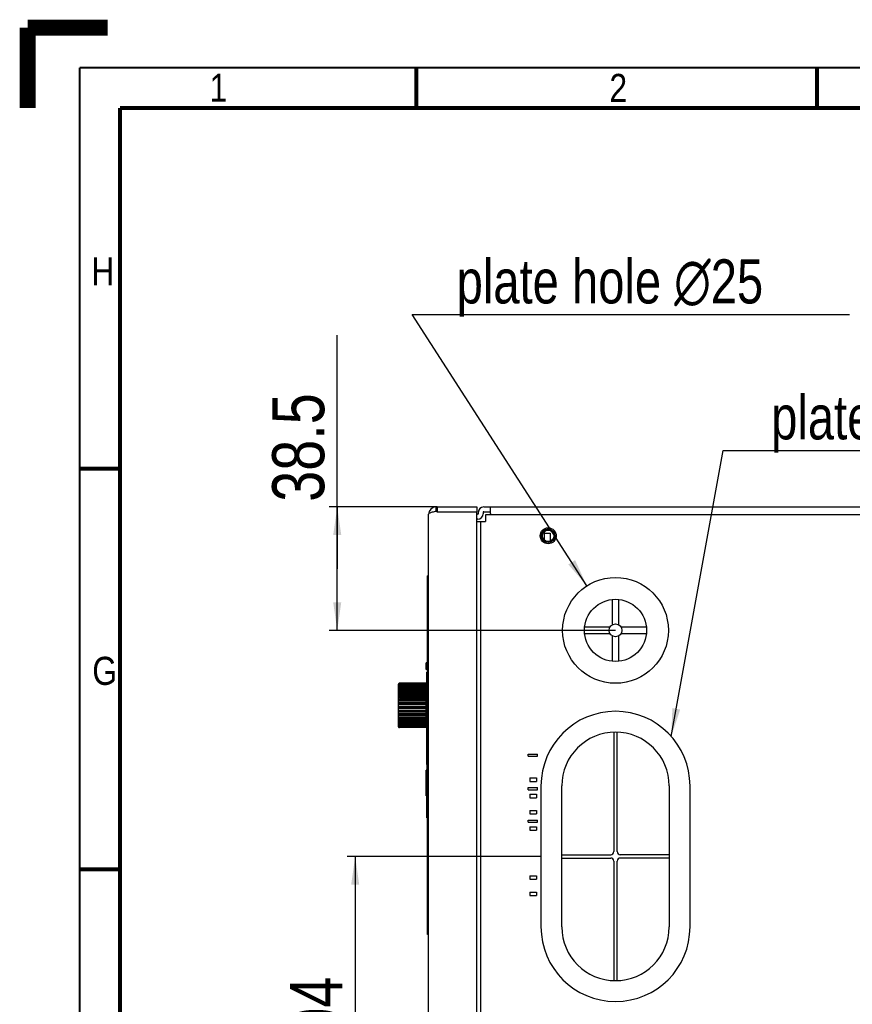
# Model space of a CAD drawing. Header units: millimetres. Extents: x -1 to 598, y -1 to 421.
# Tile 3 of 23: x -1 to 103, y 298 to 421. Entities that reach past the tile are written whole.
import ezdxf

# ---------------------------------------------------------------- set-up
doc = ezdxf.new("R2010")
doc.units = ezdxf.units.MM
doc.header["$LTSCALE"] = 32.67
doc.layers.get('0').update_dxf_attribs({"linetype": 'CONTINUOUS'})
for name, color, linetype in [('02___PRT_ALL_AXES', 7, 'CONTINUOUS'), ('CHAMFERS', 7, 'CONTINUOUS'), ('ECAD_133B3925', 7, 'CONTINUOUS'), ('ROUNDS', 7, 'CONTINUOUS')]:
    doc.layers.add(name, color=color, linetype=linetype)
doc.styles.get("Standard").update_dxf_attribs({"font": 'txt', "width": 0.8})
doc.styles.add('TEXTSTYLE_2', font='txt', dxfattribs={"width": 0.85})
doc.dimstyles.new('DIMSTYLE_3', dxfattribs={"dimtxt": 6.5, "dimasz": 3.5, "dimexe": 1, "dimexo": 0, "dimgap": 1.625, "dimtad": 1, "dimlfac": 2.5, "dimdsep": 46, "dimtxsty": 'STANDARD', "dimblk": '_FILLED', "dimblk1": '_FILLED', "dimblk2": '_FILLED', "dimcen": 0.09, "dimclrt": 5, "dimadec": 0, "dimazin": 0, "dimtp": 0.3, "dimtm": 0.3, "dimtfac": 1, "dimtofl": 0, "dimtmove": 0, "dimatfit": 3, "dimldrblk": '_FILLED', "dimfxl": 1, "dimtolj": 1, "dimarcsym": 0})
doc.dimstyles.get("Standard").update_dxf_attribs({"dimtxt": 3.5, "dimasz": 3.5, "dimexe": 1, "dimexo": 0, "dimtad": 1, "dimdsep": 46, "dimtxsty": 'STANDARD', "dimblk": '_FILLED', "dimblk1": '_FILLED', "dimblk2": '_FILLED', "dimcen": 0.09, "dimclrt": 5, "dimadec": 0, "dimazin": 0, "dimtol": 1, "dimtp": 0.01, "dimtm": 0.01, "dimtfac": 1, "dimtofl": 0, "dimtmove": 0, "dimatfit": 3, "dimldrblk": '_FILLED', "dimfxl": 1, "dimtolj": 1, "dimarcsym": 0})

# ---------------------------------------------------------------- blocks, each defined once
blk = doc.blocks.new('_FILLED')
at = {"color": 0, "linetype": 'BYBLOCK'}
blk.add_solid([(0, 0), (-1, 0.143), (-1, -0.143)], dxfattribs=at)
blk = doc.blocks.new('*D9')
at = {"color": 2, "linetype": 'CONTINUOUS'}
for p, q in [((64.06, 316.61), (39.87, 316.61)), ((40.87, 316.61), (40.87, 295.81)), ((40.87, 275.01), (40.87, 295.81)), ((64.06, 275.01), (39.87, 275.01))]:
    blk.add_line(p, q, dxfattribs=at)
at = {"color": 2, "linetype": 'CONTINUOUS', "xscale": 3.5, "yscale": 3.5, "zscale": 3.5}
for p, rotation in [((40.87, 316.61), 90), ((40.87, 275.01), 270)]:
    blk.add_blockref('_FILLED', p, dxfattribs=dict(at, rotation=rotation))
at = {"color": 5, "linetype": 'CONTINUOUS', "insert": (32.75, 295.81), "char_height": 6.5, "width": 15.6, "attachment_point": 2, "rotation": 90, "line_spacing_factor": 0.9}
blk.add_mtext('104', dxfattribs=at)
blk = doc.blocks.new('*D10')
at = {"color": 2, "linetype": 'CONTINUOUS'}
for p, q in [((38.63, 352.51), (38.63, 381.66)), ((51.12, 360.21), (37.63, 360.21)), ((38.63, 360.21), (38.63, 352.51)), ((38.63, 344.81), (38.63, 352.51)), ((73.36, 344.81), (37.63, 344.81))]:
    blk.add_line(p, q, dxfattribs=at)
at = {"color": 2, "linetype": 'CONTINUOUS', "xscale": 3.5, "yscale": 3.5, "zscale": 3.5}
for p, rotation in [((38.63, 360.21), 90), ((38.63, 344.81), 270)]:
    blk.add_blockref('_FILLED', p, dxfattribs=dict(at, rotation=rotation))
at = {"color": 5, "linetype": 'CONTINUOUS', "insert": (30.51, 360.86), "char_height": 6.5, "width": 20.8, "attachment_point": 1, "rotation": 90, "line_spacing_factor": 0.9}
blk.add_mtext('38.5', dxfattribs=at)

msp = doc.modelspace()

# ---------------------------------------------------------------- linework, layer by layer
at = {"color": 7, "linetype": 'CONTINUOUS'}
for p, q in [((48.6845, 410.1562), (48.372, 409.8438)), ((48.6845, 409.8438), (48.372, 410.1562)), ((50.9363, 360.2127), (50.9363, 359.6685)), ((51.1163, 360.2127), (51.1163, 359.6127)), ((56.0363, 360.2127), (56.0363, 359.6127)), ((56.9163, 360.2127), (132.3563, 360.2127)), ((57.7563, 359.4127), (57.7563, 360.2127)), ((56.2363, 359.5327), (56.2363, 359.3727)), ((49.8763, 306.8527), (49.8763, 351.6127)), ((50.0363, 351.6127), (49.8763, 351.6127)), ((72.9563, 348.6738), (72.9563, 345.5073)), ((73.7563, 345.5073), (73.7563, 348.6738)), ((72.6635, 345.2145), (69.497, 345.2145)), ((77.2156, 345.2145), (74.0491, 345.2145)), ((69.497, 344.4145), (72.6635, 344.4145)), ((72.9563, 344.1216), (72.9563, 340.9551)), ((73.7563, 340.9551), (73.7563, 344.1216)), ((74.0491, 344.4145), (77.2156, 344.4145)), ((49.7163, 339.9264), (49.7163, 340.7464)), ((49.8763, 340.7464), (49.7163, 340.7464)), ((49.8763, 339.9264), (49.7163, 339.9264)), ((49.8243, 337.4675), (49.8243, 339.5914)), ((46.2603, 338.083), (46.2861, 338.0831)), ((46.2603, 337.9817), (46.3529, 337.9821)), ((46.2603, 337.8033), (49.7403, 337.814)), ((49.7403, 338.2401), (46.3835, 338.2105)), ((49.7403, 338.2254), (46.3835, 338.1971)), ((49.7403, 338.1699), (46.3835, 338.1399)), ((49.7403, 338.1262), (46.3835, 338.1)), ((49.7403, 338.0168), (46.3835, 337.9874)), ((49.7403, 337.9456), (46.3835, 337.9222)), ((49.7403, 332.6493), (49.7403, 338.2401)), ((46.2603, 337.5532), (49.7403, 337.5605)), ((46.2603, 337.2391), (49.7403, 337.2428)), ((46.2603, 336.8705), (49.7403, 336.8703)), ((49.7403, 337.7856), (46.3835, 337.7576)), ((49.7403, 337.6889), (46.3835, 337.6692)), ((49.7403, 337.4833), (46.3835, 337.4576)), ((49.7403, 337.3641), (46.3835, 337.3486)), ((49.7403, 337.119), (46.3835, 337.0964)), ((49.7403, 336.981), (46.3835, 336.9701)), ((49.7403, 336.7038), (46.3835, 336.685)), ((49.8243, 336.3262), (49.8243, 336.8997)), ((46.2603, 336.4585), (49.7403, 336.4546)), ((46.2603, 336.25), (49.7403, 336.2667)), ((46.2603, 336.0157), (49.7403, 336.0082)), ((46.2603, 335.7973), (49.7403, 335.8113)), ((46.2603, 335.5556), (49.7403, 335.5447)), ((46.2603, 335.3338), (49.7403, 335.3447)), ((49.7403, 336.5511), (46.3835, 336.5453)), ((49.7403, 336.2504), (46.3835, 336.236)), ((49.7403, 336.0877), (46.3835, 336.087)), ((49.7403, 335.7725), (46.3835, 335.7629)), ((49.7403, 335.6047), (46.3835, 335.6093)), ((49.8243, 333.9307), (49.8243, 335.8846)), ((46.2603, 335.0921), (49.7403, 335.0781)), ((46.2603, 334.8736), (49.7403, 334.8811)), ((46.2603, 334.6393), (49.7403, 334.6227)), ((46.2603, 334.4309), (49.7403, 334.4347)), ((49.7403, 335.2847), (46.3835, 335.2801)), ((49.7403, 335.1168), (46.3835, 335.1265)), ((49.7403, 334.8017), (46.3835, 334.8023)), ((49.7403, 334.6389), (46.3835, 334.6534)), ((49.7403, 334.3382), (46.3835, 334.344)), ((49.7403, 334.1855), (46.3835, 334.2043)), ((46.2603, 334.0189), (49.7403, 334.019)), ((46.2603, 333.6502), (49.7403, 333.6466)), ((46.2603, 333.3361), (49.7403, 333.3288)), ((46.2603, 333.0861), (49.7403, 333.0753)), ((46.2603, 332.9077), (46.3529, 332.9073)), ((49.7403, 333.9084), (46.3835, 333.9192)), ((49.7403, 333.7704), (46.3835, 333.7929)), ((49.7403, 333.5252), (46.3835, 333.5408)), ((49.7403, 333.4061), (46.3835, 333.4317)), ((49.7403, 333.2004), (46.3835, 333.2201)), ((49.7403, 333.1038), (46.3835, 333.1317)), ((49.7403, 332.9438), (46.3835, 332.9671)), ((49.7403, 332.8726), (46.3835, 332.902)), ((49.8243, 330.805), (49.8243, 333.4643)), ((46.2603, 332.8064), (46.2861, 332.8062)), ((49.7403, 332.7631), (46.3835, 332.7894)), ((49.7403, 332.7195), (46.3835, 332.7495)), ((49.7403, 332.6639), (46.3835, 332.6923)), ((49.7403, 332.6493), (46.3835, 332.6789)), ((49.8243, 328.0904), (49.8243, 330.329)), ((62.4363, 329.1047), (62.4363, 329.3847)), ((63.6363, 329.1047), (63.6363, 329.3847)), ((49.7363, 324.1576), (49.7363, 327.3815)), ((49.8763, 327.3815), (49.7363, 327.3815)), ((49.8763, 325.9277), (49.7363, 325.9277)), ((62.6763, 326.4127), (62.6763, 325.9727)), ((63.4763, 326.4127), (63.4763, 325.9727)), ((49.8163, 321.4075), (49.8163, 325.0761)), ((49.8763, 325.0761), (49.8163, 325.0761)), ((62.4363, 324.9203), (62.4363, 325.2003)), ((62.6763, 324.3807), (62.6763, 323.9407)), ((63.4763, 324.3807), (63.4763, 323.9407)), ((63.6363, 324.9203), (63.6363, 325.2003)), ((49.8163, 324.1576), (49.7363, 324.1576)), ((62.6763, 322.3487), (62.6763, 321.9087)), ((63.4763, 322.3487), (63.4763, 321.9087)), ((49.8763, 321.4075), (49.8163, 321.4075)), ((62.4363, 320.8767), (62.4363, 321.1567)), ((63.6363, 320.8767), (63.6363, 321.1567)), ((62.6763, 320.3167), (62.6763, 319.8767)), ((63.4763, 320.3167), (63.4763, 319.8767)), ((49.9563, 315.6927), (49.8763, 315.6927)), ((49.9563, 314.8927), (49.9563, 315.6927)), ((49.9563, 314.8927), (49.8763, 314.8927)), ((62.6763, 314.2007), (62.6763, 313.7607)), ((63.4763, 314.2007), (63.4763, 313.7607)), ((62.6763, 312.1687), (62.6763, 311.7287)), ((63.4763, 312.1687), (63.4763, 311.7287)), ((50.0363, 306.8527), (49.8763, 306.8527))]:
    msp.add_line(p, q, dxfattribs=at)
at = {"color": 3, "linetype": 'CONTINUOUS'}
for p, q in [((50.9363, 360.2127), (56.0363, 360.2127)), ((50.0363, 244.3127), (50.0363, 359.3127)), ((51.1163, 359.6127), (56.0363, 359.6127)), ((56.0363, 244.0127), (56.0363, 359.6127)), ((56.8363, 359.5327), (56.8363, 359.3727)), ((56.9163, 359.6127), (57.7563, 359.6127)), ((57.1163, 359.2145), (57.1163, 358.4145)), ((145.3161, 359.2145), (57.1163, 359.2145)), ((56.0363, 358.4145), (57.1163, 358.4145)), ((56.5563, 245.2145), (56.5563, 358.4145)), ((64.4763, 356.9527), (65.1963, 356.9527)), ((65.1963, 356.9527), (65.1963, 355.9475))]:
    msp.add_line(p, q, dxfattribs=at)
at = {"color": 6, "linetype": 'CONTINUOUS'}
for p, q in [((62.4363, 329.3847), (63.6363, 329.3847)), ((62.4363, 329.1047), (63.6363, 329.1047)), ((62.6763, 326.4127), (63.4763, 326.4127)), ((62.6763, 325.9727), (63.4763, 325.9727)), ((62.4363, 325.2003), (63.6363, 325.2003)), ((62.4363, 324.9203), (63.6363, 324.9203)), ((62.6763, 324.3807), (63.4763, 324.3807)), ((62.6763, 323.9407), (63.4763, 323.9407)), ((62.6763, 322.3487), (63.4763, 322.3487)), ((62.6763, 321.9087), (63.4763, 321.9087)), ((62.4363, 321.1567), (63.6363, 321.1567)), ((62.4363, 320.8767), (63.6363, 320.8767)), ((62.6763, 320.3167), (63.4763, 320.3167)), ((62.6763, 319.8767), (63.4763, 319.8767)), ((62.6763, 314.2007), (63.4763, 314.2007)), ((62.6763, 313.7607), (63.4763, 313.7607)), ((62.6763, 312.1687), (63.4763, 312.1687)), ((62.6763, 311.7287), (63.4763, 311.7287))]:
    msp.add_line(p, q, dxfattribs=at)
at = {"color": 7, "linetype": 'CONTINUOUS', "true_color": 0xe0f2ff, "const_width": 2}
for points in [[(0, 410), (0, 420)], [(10, 420), (0, 420)]]:
    msp.add_lwpolyline(points, dxfattribs=at)
at = {"color": 7, "linetype": 'CONTINUOUS', "const_width": 0.5}
for points in [[(48.5, 415), (48.5, 410)], [(98.5, 415), (98.5, 410)], [(11.5, 20), (11.5, 410)], [(585.5, 410), (11.5, 410)], [(11.5, 365), (6.5, 365)], [(11.5, 315), (6.5, 315)]]:
    msp.add_lwpolyline(points, dxfattribs=at)
at = {"color": 2, "linetype": 'CONTINUOUS', "const_width": 0.25}
for points in [[(6.5, 15), (6.5, 415)], [(590.5, 415), (6.5, 415)]]:
    msp.add_lwpolyline(points, dxfattribs=at)
at = {"color": 7, "linetype": 'CONTINUOUS'}
for centre, radius in [((64.9563, 356.6127), 0.84), ((64.9563, 356.6127), 0.72), ((73.3563, 344.8145), 3.88), ((73.3563, 344.8145), 0.8)]:
    msp.add_circle(centre, radius, dxfattribs=at)
at = {"color": 3, "linetype": 'CONTINUOUS'}
for centre, radius, start, end in [((50.9363, 359.3127), 0.9, 90, 180), ((52.2484, 353.4109), 6.39, 105.126878, 105.376647), ((65.0075, 404.7176), 47.1955, 252.653666, 252.882457), ((56.1563, 359.3727), 0.68, 270, 360), ((56.9163, 359.5327), 0.08, 90, 180)]:
    msp.add_arc(centre, radius, start, end, dxfattribs=at)
at = {"color": 7, "linetype": 'CONTINUOUS'}
for centre, radius, start, end in [((56.9163, 359.5327), 0.68, 90, 180), ((56.1563, 359.3727), 0.08, 270, 360)]:
    msp.add_arc(centre, radius, start, end, dxfattribs=at)
at = {"color": 2, "linetype": 'CONTINUOUS'}
msp.add_arc((64.9563, 356.6127), 0.792, 255, 195, dxfattribs=at)
at = {"color": 3, "linetype": 'CONTINUOUS'}
for points, knots in [([(50.5541, 359.5721), (50.4252, 359.5367), (50.2616, 359.4904), (50.0363, 359.3759), (50.0363, 359.3127)], [0, 0, 0, 0, 0.67891883, 1, 1, 1, 1]), ([(50.9363, 359.6685), (50.9054, 359.6611), (50.7867, 359.6327), (50.6682, 359.603), (50.5809, 359.5795)], [0, 0, 0, 0, 0.26017, 1, 1, 1, 1])]:
    msp.add_open_spline(points, degree=3, knots=knots, dxfattribs=at)
at = {"layer": '02___PRT_ALL_AXES', "color": 3, "linetype": 'CONTINUOUS'}
msp.add_circle((64.9563, 356.6127), 1, dxfattribs=at)
at = {"layer": '02___PRT_ALL_AXES', "color": 7, "linetype": 'CONTINUOUS'}
msp.add_circle((73.3563, 344.8145), 6.6, dxfattribs=at)
at = {"layer": 'CHAMFERS', "color": 7, "linetype": 'CONTINUOUS'}
for start, end in [(179.101993, 179.183559), (179.267647, 179.330887), (179.609808, 180.549607)]:
    msp.add_arc((449.8563, 331.2127), 400.076, start, end, dxfattribs=at)
at = {"layer": 'ECAD_133B3925', "color": 7, "linetype": 'CONTINUOUS'}
for p, q in [((49.819, 336.7647), (49.7403, 336.7647)), ((49.7403, 334.1247), (49.7912, 334.1247))]:
    msp.add_line(p, q, dxfattribs=at)
at = {"layer": 'ROUNDS', "color": 7, "linetype": 'CONTINUOUS'}
for p, q in [((56.1563, 359.2927), (56.0363, 359.2927)), ((57.7563, 359.4127), (57.7563, 359.2145)), ((46.2603, 332.7829), (46.2603, 338.1065)), ((46.2732, 338.1157), (46.3276, 338.1726)), ((46.2912, 338.1522), (46.2732, 338.1346)), ((46.3131, 338.1067), (46.2732, 338.0718)), ((46.2732, 338.0156), (46.3276, 338.0747)), ((46.3276, 337.9698), (46.2732, 337.9291)), ((46.2732, 337.8374), (46.3276, 337.8968)), ((46.3093, 338.1699), (46.2912, 338.1522)), ((46.3276, 338.1877), (46.3093, 338.1699)), ((46.3276, 338.1194), (46.3131, 338.1067)), ((46.3276, 337.7436), (46.2732, 337.711)), ((46.2732, 337.5865), (46.3276, 337.6444)), ((46.3276, 337.4474), (46.2732, 337.424)), ((46.2732, 337.2706), (46.3276, 337.3252)), ((46.3276, 337.0904), (46.2732, 337.0769)), ((46.2732, 336.8991), (46.3276, 336.9489)), ((46.3276, 336.6835), (46.2732, 336.6802)), ((46.2732, 336.4835), (46.3276, 336.5268)), ((46.3276, 336.2388), (46.2732, 336.2459)), ((46.2732, 336.0363), (46.3276, 336.0719)), ((46.3276, 335.7701), (46.2732, 335.7873)), ((46.2732, 335.5711), (46.3276, 335.5979)), ((46.3276, 335.2914), (46.2732, 335.3183)), ((46.2732, 335.1021), (46.3276, 335.1193)), ((46.3276, 334.8174), (46.2732, 334.8531)), ((46.2732, 334.6435), (46.3276, 334.6505)), ((46.3276, 334.3625), (46.2732, 334.4059)), ((46.2732, 334.2092), (46.3276, 334.2059)), ((46.3276, 333.9405), (46.2732, 333.9902)), ((46.2732, 333.8125), (46.3276, 333.7989)), ((46.3276, 333.5641), (46.2732, 333.6188)), ((46.2732, 333.4653), (46.3276, 333.4419)), ((46.3276, 333.2449), (46.2732, 333.3028)), ((46.2732, 333.1784), (46.3276, 333.1458)), ((46.3276, 332.9925), (46.2732, 333.0519)), ((46.2732, 332.9602), (46.3276, 332.9195)), ((46.3276, 332.8147), (46.2732, 332.8737)), ((46.2732, 332.8176), (46.3131, 332.7826)), ((46.3276, 332.7167), (46.2732, 332.7737)), ((46.2732, 332.7548), (46.3276, 332.7017)), ((46.3131, 332.7826), (46.3276, 332.77)), ((73.1563, 332.1115), (73.1563, 317.2145)), ((73.5563, 317.2145), (73.5563, 332.1115)), ((64.0563, 325.4145), (64.0563, 307.8145)), ((66.6563, 307.8145), (66.6563, 325.4145)), ((80.0563, 325.4145), (80.0563, 307.8145)), ((82.6563, 307.8145), (82.6563, 325.4145)), ((66.6563, 316.8145), (72.7563, 316.8145)), ((66.6563, 316.4145), (72.7563, 316.4145)), ((73.1563, 316.0145), (73.1563, 301.1175)), ((73.5563, 301.1175), (73.5563, 316.0145)), ((80.0563, 316.8145), (73.9563, 316.8145)), ((80.0563, 316.4145), (73.9563, 316.4145))]:
    msp.add_line(p, q, dxfattribs=at)
at = {"layer": 'ROUNDS', "color": 3, "linetype": 'CONTINUOUS'}
for p, q in [((56.1563, 358.6927), (56.0363, 358.6927)), ((64.4763, 356.0976), (64.4763, 357.1277))]:
    msp.add_line(p, q, dxfattribs=at)
at = {"layer": 'ROUNDS', "color": 7, "linetype": 'CONTINUOUS'}
for centre, radius, start, end in [((46.3024, 338.1041), 0.0421, 176.830785, 179.997957), ((46.3133, 337.8033), 0.053, 166.129605, 179.993673), ((46.3028, 338.1041), 0.0425, 164.494974, 176.812991), ((46.3029, 338.104), 0.0426, 149.222468, 164.433162), ((46.3035, 338.1036), 0.0434, 134.379453, 149.158623), ((46.3834, 338.1302), 0.0801, 119.29195, 134.182854), ((46.384, 338.1291), 0.0814, 104.708752, 119.246987), ((46.3842, 338.1279), 0.0825, 90.534967, 104.67055), ((46.3838, 337.2692), 0.0794, 90.254446, 135.112075), ((73.3563, 325.4145), 9.3, 0, 180), ((46.3133, 333.0861), 0.053, 180.006327, 193.870395), ((46.3838, 333.6201), 0.0794, 224.887925, 269.745554), ((46.3024, 332.7852), 0.0421, 180.001967, 183.109122), ((46.3028, 332.7852), 0.0425, 183.127329, 195.504874), ((46.3029, 332.7853), 0.0426, 195.566838, 210.777532), ((46.3035, 332.7858), 0.0434, 210.841377, 225.620547), ((46.3834, 332.7591), 0.0801, 225.817146, 240.70805), ((46.384, 332.7603), 0.0814, 240.753013, 255.291248), ((46.3842, 332.7614), 0.0825, 255.32945, 269.465033), ((73.3563, 325.4145), 6.7, 0, 180), ((72.7563, 317.2145), 0.4, 270, 360), ((73.9563, 317.2145), 0.4, 180, 270), ((72.7563, 316.0145), 0.4, 0, 90), ((73.9563, 316.0145), 0.4, 90, 180), ((73.3563, 307.8145), 9.3, 180, 360), ((73.3563, 307.8145), 6.7, 180, 360)]:
    msp.add_arc(centre, radius, start, end, dxfattribs=at)
for points, knots in [([(46.2732, 338.1157), (46.2711, 338.1135), (46.2638, 338.1041), (46.2603, 338.0919), (46.2603, 338.083)], [0, 0, 0, 0, 0.25454822, 1, 1, 1, 1]), ([(46.2603, 338.0445), (46.2603, 338.0495), (46.2627, 338.0599), (46.2692, 338.0683), (46.2732, 338.0718)], [0, 0, 0, 0, 0.48432149, 1, 1, 1, 1]), ([(46.2603, 337.9058), (46.2603, 337.9101), (46.2629, 337.9194), (46.2693, 337.9262), (46.2732, 337.9291)], [0, 0, 0, 0, 0.47054706, 1, 1, 1, 1]), ([(46.3835, 338.1971), (46.373, 338.197), (46.3521, 338.1924), (46.3347, 338.1801), (46.3276, 338.1726)], [0, 0, 0, 0, 0.50299545, 1, 1, 1, 1]), ([(46.3276, 338.1194), (46.3312, 338.1226), (46.3476, 338.1343), (46.3682, 338.1398), (46.3835, 338.1399)], [0, 0, 0, 0, 0.23988513, 1, 1, 1, 1]), ([(46.3835, 338.1), (46.373, 338.0999), (46.3519, 338.0952), (46.3347, 338.0823), (46.3276, 338.0747)], [0, 0, 0, 0, 0.5003071, 1, 1, 1, 1]), ([(46.3276, 337.9698), (46.3313, 337.9726), (46.3481, 337.9829), (46.3683, 337.9873), (46.3835, 337.9874)], [0, 0, 0, 0, 0.23284267, 1, 1, 1, 1]), ([(46.3835, 337.9222), (46.373, 337.9222), (46.3519, 337.9174), (46.3347, 337.9045), (46.3276, 337.8968)], [0, 0, 0, 0, 0.49988604, 1, 1, 1, 1]), ([(46.2603, 337.6924), (46.2603, 337.6959), (46.2632, 337.7037), (46.2695, 337.7088), (46.2732, 337.711)], [0, 0, 0, 0, 0.44713787, 1, 1, 1, 1]), ([(46.2732, 337.5865), (46.2711, 337.5843), (46.2637, 337.5747), (46.2603, 337.5623), (46.2603, 337.5532)], [0, 0, 0, 0, 0.25332651, 1, 1, 1, 1]), ([(46.2603, 337.4107), (46.2603, 337.4119), (46.262, 337.4183), (46.2685, 337.422), (46.2732, 337.424)], [0, 0, 0, 0, 0.19306131, 1, 1, 1, 1]), ([(46.2732, 337.2706), (46.2711, 337.2685), (46.2638, 337.2595), (46.2603, 337.2477), (46.2603, 337.2391)], [0, 0, 0, 0, 0.25656867, 1, 1, 1, 1]), ([(46.2603, 337.0692), (46.2603, 337.0709), (46.2652, 337.0749), (46.2699, 337.0761), (46.2732, 337.0769)], [0, 0, 0, 0, 0.33799428, 1, 1, 1, 1]), ([(46.2732, 336.8991), (46.2692, 336.8954), (46.2626, 336.8865), (46.2603, 336.8757), (46.2603, 336.8705)], [0, 0, 0, 0, 0.5113293, 1, 1, 1, 1]), ([(46.2603, 336.6784), (46.2603, 336.6787), (46.2619, 336.679), (46.2639, 336.6794), (46.2682, 336.6798), (46.2713, 336.68), (46.2732, 336.6802)], [0, 0, 0, 0, 0.07227884, 0.26251846, 0.57355155, 1, 1, 1, 1]), ([(46.3276, 337.7436), (46.3313, 337.7458), (46.3488, 337.7543), (46.3685, 337.7575), (46.3835, 337.7576)], [0, 0, 0, 0, 0.22526081, 1, 1, 1, 1]), ([(46.3835, 337.6692), (46.373, 337.6692), (46.352, 337.6646), (46.3347, 337.652), (46.3276, 337.6444)], [0, 0, 0, 0, 0.50175574, 1, 1, 1, 1]), ([(46.3276, 337.4474), (46.3314, 337.4491), (46.3494, 337.4553), (46.3686, 337.4575), (46.3835, 337.4576)], [0, 0, 0, 0, 0.21811593, 1, 1, 1, 1]), ([(46.3276, 337.0904), (46.3315, 337.0914), (46.3499, 337.0951), (46.3687, 337.0963), (46.3835, 337.0964)], [0, 0, 0, 0, 0.21260093, 1, 1, 1, 1]), ([(46.3835, 336.9701), (46.3731, 336.9701), (46.3527, 336.9664), (46.3349, 336.9556), (46.3276, 336.9489)], [0, 0, 0, 0, 0.51183445, 1, 1, 1, 1]), ([(46.3276, 336.6835), (46.3315, 336.6837), (46.3501, 336.6846), (46.3687, 336.685), (46.3835, 336.685)], [0, 0, 0, 0, 0.2098443, 1, 1, 1, 1]), ([(46.2732, 336.4835), (46.2693, 336.4803), (46.2628, 336.4728), (46.2603, 336.4631), (46.2603, 336.4585)], [0, 0, 0, 0, 0.52234967, 1, 1, 1, 1]), ([(46.2603, 336.25), (46.2603, 336.2496), (46.2615, 336.2485), (46.2657, 336.247), (46.27, 336.2463), (46.2732, 336.2459)], [0, 0, 0, 0, 0.10114222, 0.29418425, 1, 1, 1, 1]), ([(46.2732, 336.0363), (46.2694, 336.0338), (46.263, 336.028), (46.2603, 336.0196), (46.2603, 336.0157)], [0, 0, 0, 0, 0.54103458, 1, 1, 1, 1]), ([(46.2603, 335.7973), (46.2603, 335.7952), (46.2645, 335.7902), (46.2698, 335.7884), (46.2732, 335.7873)], [0, 0, 0, 0, 0.3703173, 1, 1, 1, 1]), ([(46.2732, 335.5711), (46.2713, 335.5701), (46.2654, 335.5668), (46.2603, 335.5603), (46.2603, 335.5556)], [0, 0, 0, 0, 0.31514344, 1, 1, 1, 1]), ([(46.3835, 336.5453), (46.3782, 336.5453), (46.3585, 336.5437), (46.339, 336.5359), (46.3276, 336.5268)], [0, 0, 0, 0, 0.26426425, 1, 1, 1, 1]), ([(46.3276, 336.2388), (46.3315, 336.2383), (46.35, 336.2364), (46.3687, 336.2359), (46.3835, 336.236)], [0, 0, 0, 0, 0.21048713, 1, 1, 1, 1]), ([(46.3835, 336.087), (46.3782, 336.087), (46.3589, 336.0858), (46.3395, 336.0797), (46.3276, 336.0719)], [0, 0, 0, 0, 0.26910916, 1, 1, 1, 1]), ([(46.3276, 335.7701), (46.3314, 335.7689), (46.3497, 335.7643), (46.3687, 335.7628), (46.3835, 335.7629)], [0, 0, 0, 0, 0.21438022, 1, 1, 1, 1]), ([(46.3835, 335.6093), (46.3782, 335.6093), (46.3592, 335.6084), (46.34, 335.6041), (46.3276, 335.5979)], [0, 0, 0, 0, 0.27375539, 1, 1, 1, 1]), ([(46.2603, 335.3338), (46.2603, 335.3323), (46.2618, 335.3253), (46.2683, 335.3207), (46.2732, 335.3183)], [0, 0, 0, 0, 0.20675765, 1, 1, 1, 1]), ([(46.2732, 335.1021), (46.2698, 335.101), (46.2645, 335.0992), (46.2603, 335.0942), (46.2603, 335.0921)], [0, 0, 0, 0, 0.6296827, 1, 1, 1, 1]), ([(46.2603, 334.8736), (46.2603, 334.8698), (46.263, 334.8614), (46.2694, 334.8556), (46.2732, 334.8531)], [0, 0, 0, 0, 0.45896542, 1, 1, 1, 1]), ([(46.2732, 334.6435), (46.27, 334.643), (46.2657, 334.6423), (46.2615, 334.6409), (46.2603, 334.6398), (46.2603, 334.6393)], [0, 0, 0, 0, 0.70581575, 0.89885778, 1, 1, 1, 1]), ([(46.2603, 334.4309), (46.2603, 334.4263), (46.2628, 334.4165), (46.2693, 334.409), (46.2732, 334.4059)], [0, 0, 0, 0, 0.47765033, 1, 1, 1, 1]), ([(46.2732, 334.2092), (46.2713, 334.2093), (46.2682, 334.2095), (46.2639, 334.2099), (46.2619, 334.2104), (46.2603, 334.2107), (46.2603, 334.211)], [0, 0, 0, 0, 0.42644845, 0.73748154, 0.92772116, 1, 1, 1, 1]), ([(46.3276, 335.2914), (46.3314, 335.2896), (46.3492, 335.2825), (46.3686, 335.2801), (46.3835, 335.2801)], [0, 0, 0, 0, 0.22065631, 1, 1, 1, 1]), ([(46.3835, 335.1265), (46.3782, 335.1265), (46.3595, 335.1259), (46.3405, 335.1234), (46.3276, 335.1193)], [0, 0, 0, 0, 0.27752717, 1, 1, 1, 1]), ([(46.3276, 334.8174), (46.3313, 334.815), (46.3485, 334.8059), (46.3684, 334.8023), (46.3835, 334.8023)], [0, 0, 0, 0, 0.22811348, 1, 1, 1, 1]), ([(46.3835, 334.6534), (46.3782, 334.6534), (46.3596, 334.6532), (46.3409, 334.6523), (46.3276, 334.6505)], [0, 0, 0, 0, 0.27979116, 1, 1, 1, 1]), ([(46.3276, 334.3625), (46.3312, 334.3596), (46.3479, 334.3487), (46.3683, 334.3441), (46.3835, 334.344)], [0, 0, 0, 0, 0.23560968, 1, 1, 1, 1]), ([(46.3835, 334.2043), (46.3782, 334.2043), (46.3596, 334.2046), (46.341, 334.2051), (46.3276, 334.2059)], [0, 0, 0, 0, 0.28012897, 1, 1, 1, 1]), ([(46.2603, 334.0189), (46.2603, 334.0137), (46.2626, 334.0028), (46.2692, 333.9939), (46.2732, 333.9902)], [0, 0, 0, 0, 0.4886707, 1, 1, 1, 1]), ([(46.2732, 333.8125), (46.2699, 333.8133), (46.2652, 333.8145), (46.2603, 333.8184), (46.2603, 333.8202)], [0, 0, 0, 0, 0.66200572, 1, 1, 1, 1]), ([(46.2603, 333.6502), (46.2603, 333.6417), (46.2638, 333.6298), (46.2711, 333.6209), (46.2732, 333.6188)], [0, 0, 0, 0, 0.74343133, 1, 1, 1, 1]), ([(46.2732, 333.4653), (46.2713, 333.4662), (46.2658, 333.4689), (46.2603, 333.4745), (46.2603, 333.4787)], [0, 0, 0, 0, 0.33086227, 1, 1, 1, 1]), ([(46.2603, 333.3361), (46.2603, 333.3271), (46.2637, 333.3147), (46.2711, 333.305), (46.2732, 333.3028)], [0, 0, 0, 0, 0.74667349, 1, 1, 1, 1]), ([(46.2732, 333.1784), (46.2695, 333.1806), (46.2632, 333.1856), (46.2603, 333.1935), (46.2603, 333.197)], [0, 0, 0, 0, 0.55286213, 1, 1, 1, 1]), ([(46.2732, 332.9602), (46.2693, 332.9631), (46.2629, 332.97), (46.2603, 332.9792), (46.2603, 332.9835)], [0, 0, 0, 0, 0.52945294, 1, 1, 1, 1]), ([(46.3276, 333.9405), (46.3349, 333.9338), (46.3527, 333.923), (46.3731, 333.9193), (46.3835, 333.9192)], [0, 0, 0, 0, 0.48816555, 1, 1, 1, 1]), ([(46.3835, 333.7929), (46.3782, 333.793), (46.3595, 333.7936), (46.3407, 333.7956), (46.3276, 333.7989)], [0, 0, 0, 0, 0.27847648, 1, 1, 1, 1]), ([(46.3835, 333.4317), (46.3782, 333.4318), (46.3593, 333.4327), (46.3402, 333.4365), (46.3276, 333.4419)], [0, 0, 0, 0, 0.27514648, 1, 1, 1, 1]), ([(46.3276, 333.2449), (46.3347, 333.2374), (46.352, 333.2248), (46.373, 333.2202), (46.3835, 333.2201)], [0, 0, 0, 0, 0.49824426, 1, 1, 1, 1]), ([(46.3835, 333.1317), (46.3782, 333.1318), (46.359, 333.133), (46.3397, 333.1386), (46.3276, 333.1458)], [0, 0, 0, 0, 0.27072001, 1, 1, 1, 1]), ([(46.3276, 332.9925), (46.3347, 332.9848), (46.3519, 332.972), (46.373, 332.9672), (46.3835, 332.9671)], [0, 0, 0, 0, 0.50011396, 1, 1, 1, 1]), ([(46.3835, 332.902), (46.3782, 332.902), (46.3586, 332.9036), (46.3392, 332.9109), (46.3276, 332.9195)], [0, 0, 0, 0, 0.26587455, 1, 1, 1, 1]), ([(46.2732, 332.8176), (46.2692, 332.8211), (46.2627, 332.8295), (46.2603, 332.8399), (46.2603, 332.8449)], [0, 0, 0, 0, 0.51567851, 1, 1, 1, 1]), ([(46.2603, 332.8064), (46.2603, 332.7975), (46.2638, 332.7853), (46.2711, 332.7759), (46.2732, 332.7737)], [0, 0, 0, 0, 0.74545178, 1, 1, 1, 1]), ([(46.3276, 332.8147), (46.3347, 332.807), (46.3519, 332.7942), (46.373, 332.7895), (46.3835, 332.7894)], [0, 0, 0, 0, 0.4996929, 1, 1, 1, 1]), ([(46.3835, 332.7495), (46.3782, 332.7495), (46.3582, 332.7514), (46.3388, 332.7602), (46.3276, 332.77)], [0, 0, 0, 0, 0.26123666, 1, 1, 1, 1]), ([(46.3276, 332.7167), (46.3347, 332.7093), (46.3521, 332.6969), (46.373, 332.6924), (46.3835, 332.6923)], [0, 0, 0, 0, 0.49700455, 1, 1, 1, 1])]:
    msp.add_open_spline(points, degree=3, knots=knots, dxfattribs=at)
for points in [[(46.2732, 338.0156), (46.265, 338.0067), (46.2603, 337.9938), (46.2603, 337.9817)], [(46.2732, 337.8374), (46.2677, 337.8315), (46.2638, 337.8238), (46.2619, 337.816)], [(46.2603, 332.9077), (46.2603, 332.8956), (46.265, 332.8826), (46.2732, 332.8737)], [(46.2619, 333.0734), (46.2638, 333.0655), (46.2677, 333.0579), (46.2732, 333.0519)]]:
    msp.add_open_spline(points, degree=3, dxfattribs=at)

# ---------------------------------------------------------------- texts
at = {"color": 5, "linetype": 'CONTINUOUS', "char_height": 3.5, "attachment_point": 2, "line_spacing_factor": 0.9, "style": 'TEXTSTYLE_2'}
for s, insert, width in [('1', (23.8123, 414.2631), 1.859375), ('2', (73.7008, 414.2379), 4.090625), ('H', (9.3745, 391.3428), 4.4625), ('G', (9.6101, 341.5156), 4.4625)]:
    msp.add_mtext(s, dxfattribs=dict(at, insert=insert, width=width))
at = {"color": 5, "linetype": 'CONTINUOUS', "char_height": 5.5, "attachment_point": 1, "line_spacing_factor": 0.9}
for s, insert, width in [('plate hole \\Fgdt;{\\Fgdt;n}\\Ftxt;25', (53.5291, 391.1011), 64.533333), ('plate hole \\Fgdt;{\\Fgdt;n}\\Ftxt;44x84', (92.7831, 374.1382), 77.733333)]:
    msp.add_mtext(s, dxfattribs=dict(at, insert=insert, width=width))

# ---------------------------------------------------------------- dimensions: what is measured, and where the dimension line sits
at = {"color": 2, "linetype": 'CONTINUOUS'}
for base, p1, p2, angle, picture, middle in [((38.6303, 344.8145), (51.1163, 360.2127), (73.3563, 344.8145), 270, '*D10', (38.6303, 371.4252)), ((40.8732, 316.6145), (64.0563, 275.0145), (64.0563, 316.6145), 90, '*D9', (40.8732, 296.627))]:
    dim = msp.add_linear_dim(base=base, p1=p1, p2=p2, angle=angle, dimstyle='DIMSTYLE_3', dxfattribs=at)
    dim.commit()
    dim.dimension.update_dxf_attribs({"geometry": picture, "text_midpoint": middle, "dimtype": 160})

# ---------------------------------------------------------------- leaders
at = {"color": 2, "linetype": 'CONTINUOUS', "annotation_type": 0, "has_hookline": 1, "hookline_direction": 0, "text_width": 48.4}
for points in [[(69.7881, 350.3667), (47.968, 384.2261), (53.5291, 384.2261)], [(80.3175, 331.5815), (86.7831, 367.2632), (92.7831, 367.2632)]]:
    msp.add_leader(points, dimstyle='STANDARD', override={"dimtad": 1}, dxfattribs=at)

doc.saveas('drawing.dxf')
